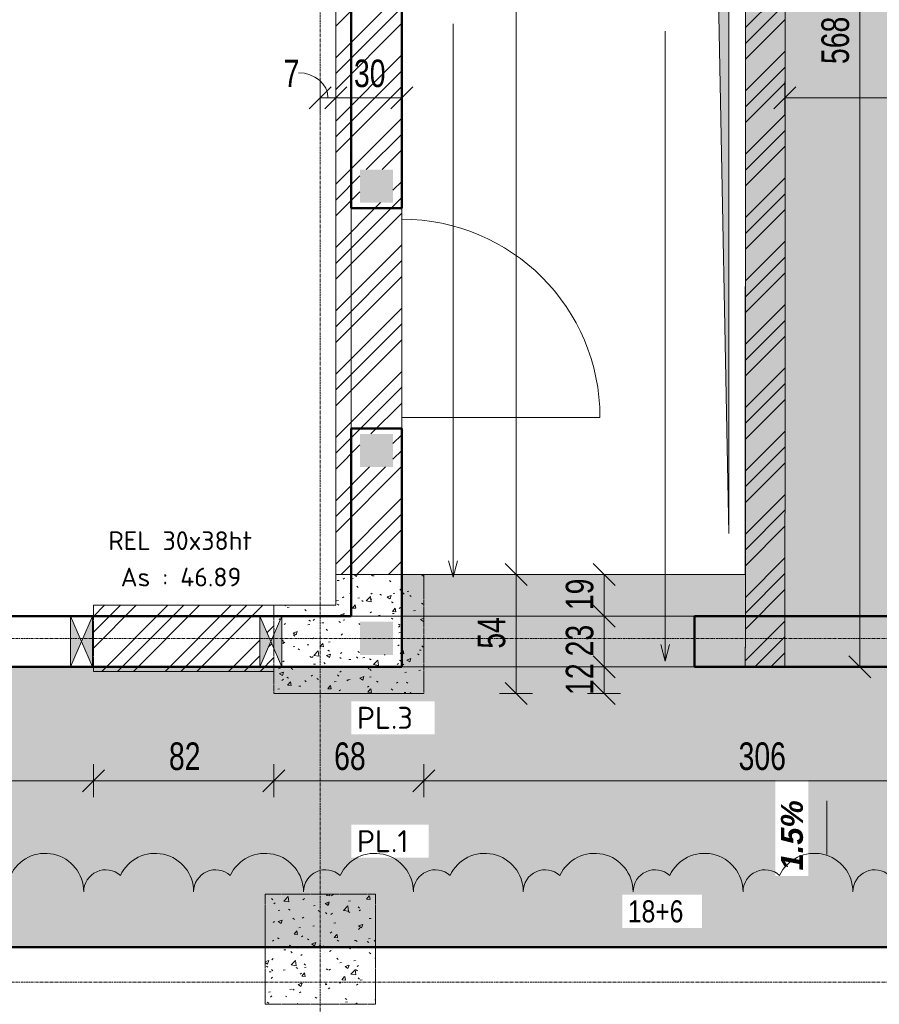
# Model space of a CAD drawing. Header units: millimetres. Extents: x 8507 to 110494, y 1100 to 66219.
# Tile 13 of 38: x 67681 to 71585, y 51774 to 56244. Entities that reach past the tile are written whole.
import ezdxf

# ---------------------------------------------------------------- set-up
doc = ezdxf.new("R2010")
doc.units = ezdxf.units.MM
doc.linetypes.add('Ligne de quadrillage', pattern=[22.225, 12.7, -3.175, 3.175, -3.175])
doc.linetypes.add('Tiret 1_16_', pattern=[3.175, 1.5875, -1.5875])
for name, color, linetype, lineweight in [('A-ANNO-DIMS', 211, 'Continuous', 9), ('A-ANNO-DIMS-50', 211, 'Continuous', 9), ('A-ANNO-NOTE', 131, 'Continuous', 9), ('A-DETL-GENF', 92, 'Continuous', 5), ('A-DETL-MBND', 5, 'Continuous', 5), ('A-DETL-THIN', 151, 'Continuous', 5), ('A-DOOR', 31, 'Continuous', 9), ('A-WALL', 113, 'Continuous', 9), ('G-ANNO-REVC', 71, 'Continuous', 9), ('G-ANNO-TEXT', 231, 'Continuous', 9), ('S-GRID', 1, 'Continuous', 9)]:
    doc.layers.add(name, color=color, linetype=linetype, lineweight=lineweight)
doc.styles.add('Arial Narrow_3', font='ARIALN.TTF', dxfattribs={"width": 0.9, "height": 125})
doc.styles.add('Arial_1', font='arial.ttf', dxfattribs={"width": 0.8, "height": 100})
doc.styles.add('Arial_B_I_1', font='arialbi.ttf', dxfattribs={"height": 100})
doc.styles.add('ISOCPEUR_B', font='txt', dxfattribs={"height": 100})
doc.styles.add('ISOCPEUR_B_1', font='txt', dxfattribs={"height": 85})
doc.dimstyles.new('AB6_1_50_-_GB', dxfattribs={"dimscale": 304.8, "dimtxt": 127.928872, "dimasz": 0.328084, "dimexe": 0.246063, "dimexo": 0.0625, "dimgap": 0.04101, "dimtad": 1, "dimdec": 0, "dimlfac": 0.1, "dimdsep": 46, "dimtxsty": 'Arial Narrow_3', "dimblk1": 'OBLIQUE', "dimblk2": 'OBLIQUE', "dimsah": 1, "dimcen": 0.09, "dimazin": 0, "dimtfac": 1, "dimtdec": 4, "dimtix": 1, "dimtmove": 0, "dimatfit": 3, "dimfxl": 0.246063, "dimfxlon": 1, "dimtvp": 1, "dimtolj": 1, "dimtzin": 0, "dimarcsym": 2})
doc.dimstyles.new('AB6_1_50_-_GB_2', dxfattribs={"dimscale": 304.8, "dimtxt": 127.928872, "dimasz": 0.328084, "dimexe": 0.246063, "dimexo": 0.0625, "dimgap": 0.04101, "dimtad": 1, "dimdec": 0, "dimlfac": 0.1, "dimdsep": 46, "dimtxsty": 'Arial Narrow_3', "dimblk1": 'OBLIQUE', "dimblk2": 'OBLIQUE', "dimsah": 1, "dimcen": 0.09, "dimazin": 0, "dimtfac": 1, "dimtdec": 4, "dimtix": 1, "dimtmove": 1, "dimatfit": 3, "dimfxl": 0.246063, "dimfxlon": 1, "dimtvp": 1, "dimtolj": 1, "dimtzin": 0, "dimarcsym": 2})
pattern_1 = [(45, (62504.66, -542.27), (-143.6841, 143.6841), []), (45, (62576.5, -542.27), (-143.6841, 143.6841), []), (45, (62648.34, -542.27), (-143.6841, 143.6841), [])]
pattern_2 = [(50, (62504.66, -542.27), (182.18467, -15.9391), [19.05, -209.55]), (355, (62504.66, -542.27), (-35.2424, 191.0566), [15.24, -167.64]), (100.451, (62519.84, -543.6), (146.9425, 175.1167), [16.19, -178.09]), (46.184, (62504.66, -491.47), (271.0789, -42.0433), [28.575, -314.325]), (96.636, (62527.25, -494.97), (237.4025, 247.4272), [24.285, -267.135]), (351.184, (62504.66, -491.47), (237.4046, 247.4251), [22.86, -251.46]), (21, (62530.06, -504.17), (151.6149, -102.2655), [19.05, -209.55]), (326, (62530.06, -504.17), (61.80236, 184.18774), [15.24, -167.64]), (71.451, (62542.7, -512.7), (213.41706, 81.92137), [16.19, -178.09]), (37.5, (62504.66, -542.27), (3.08832, 84.555076), [8.382, -157.226, 8.382, -161.798, -168.275]), (37.5, (62504.66, -542.27), (3.08832, 84.555076), [-335.788, 8.382, -159.893]), (7.5, (62504.66, -542.27), (66.81944, 100.18075), [8.382, -88.646, 8.382, -153.416, -64.135]), (7.5, (62504.66, -542.27), (66.81944, 100.18075), [-258.826, 8.382, -55.753]), (327.5, (62448.02, -542.27), (135.59049, -5.72891), [8.382, -55.118, 8.382, -189.738, -262.89]), (327.5, (62448.02, -542.27), (135.59049, -5.72891), [-261.62, 8.382, -254.508]), (317.5, (62422.62, -542.27), (148.12889, 25.42676), [8.382, -74.168, 8.382, -123.19, -186.69]), (317.5, (62422.62, -542.27), (148.12889, 25.42676), [-214.122, 8.382, -178.308])]
pattern_3 = [(0, (62504.66, -542.27), (0, 101.6), [3.353, -98.247]), (0, (62555.46, -491.47), (0, 101.6), [3.353, -98.247])]

# ---------------------------------------------------------------- blocks, each defined once
blk = doc.blocks.new('Porte 1Vtl - MI-p83_m-3009712-R-1_IMPLANTATION variante')
at = {"layer": 'A-DOOR'}
blk.add_line((450, 115), (450, 1015), dxfattribs=at)
blk.add_arc((450, 115), 900, 90, 180, dxfattribs=at)
blk = doc.blocks.new('ECBIM_BIM_RESA VOILE CIRCULAIRE-24 - ECBIM_BIM_RESA VOILE CIRCULAIRE-24-3092218-R-1_IMPLANTATION variante')
at = {"layer": 'A-DETL-MBND'}
for points in [[(2441.9, 61638.6), (2491.9, 61753.6), (2441.9, 61868.6)], [(2541.9, 61638.6), (2541.9, 61868.6), (2491.9, 61753.6)]]:
    blk.add_hatch(color=256, dxfattribs=at).paths.add_polyline_path(points)
for p, q in [((2441.9, 61638.6), (2441.9, 61868.6)), ((2441.9, 61868.6), (2491.9, 61753.6)), ((2491.9, 61753.6), (2541.9, 61868.6)), ((2541.9, 61868.6), (2541.9, 61638.6)), ((2491.9, 61753.6), (2441.9, 61638.6)), ((2541.9, 61638.6), (2491.9, 61753.6))]:
    blk.add_line(p, q, dxfattribs=at)
blk = doc.blocks.new('niveau aménag dalle2 - niveau aménag dalle 2-2973558-R-1_IMPLANTATION variante')
at = {"layer": 'A-ANNO-NOTE'}
blk.add_hatch(color=256, dxfattribs=at).paths.add_polyline_path([(-4.474, 4.15), (-6.359, 3.148), (-4.474, 2.147), (-8.213, 3.148)])
blk.add_line((-6.359, 3.148), (-1.506, 3.148), dxfattribs=at)
blk = doc.blocks.new('DIMBLOCK82-R-1_IMPLANTATION variante')
at = {"layer": 'A-ANNO-DIMS-50'}
for p, q in [((66076.1, 52788.7), (66076.1, 52863.7)), ((68016.5, 52788.7), (68016.5, 52863.7)), ((66076.1, 52788.7), (68016.5, 52788.7)), ((66076.1, 52788.7), (66076.1, 52713.7)), ((68016.5, 52788.7), (68016.5, 52713.7))]:
    blk.add_line(p, q, dxfattribs=at)
at = {"layer": 'A-ANNO-DIMS-50', "lineweight": 18}
for p, q in [((66076.1, 52788.7), (66126.1, 52838.7)), ((68016.5, 52788.7), (68066.5, 52838.7)), ((66076.1, 52788.7), (66026.1, 52738.7)), ((68016.5, 52788.7), (67966.5, 52738.7))]:
    blk.add_line(p, q, dxfattribs=at)
at = {"layer": 'A-ANNO-DIMS-50', "color": 0, "insert": (66945.8, 52962.8), "char_height": 125, "width": 241.237, "attachment_point": 1, "line_spacing_factor": 0.974696, "style": 'Arial Narrow_3'}
blk.add_mtext('194', dxfattribs=at)
blk = doc.blocks.new('_Oblique')
at = {"color": 0, "linetype": 'ByBlock', "lineweight": -2}
blk.add_line((-0.5, -0.5), (0.5, 0.5), dxfattribs=at)
blk = doc.blocks.new('DIMBLOCK83-R-1_IMPLANTATION variante')
at = {"layer": 'A-ANNO-DIMS-50'}
for p, q in [((68016.5, 52788.7), (68016.5, 52863.7)), ((68836.1, 52788.7), (68836.1, 52863.7)), ((68016.5, 52788.7), (68836.1, 52788.7)), ((68016.5, 52788.7), (68016.5, 52713.7)), ((68836.1, 52788.7), (68836.1, 52713.7))]:
    blk.add_line(p, q, dxfattribs=at)
at = {"layer": 'A-ANNO-DIMS-50', "lineweight": 18}
for p, q in [((68016.5, 52788.7), (68066.5, 52838.7)), ((68836.1, 52788.7), (68886.1, 52838.7)), ((68016.5, 52788.7), (67966.5, 52738.7)), ((68836.1, 52788.7), (68786.1, 52738.7))]:
    blk.add_line(p, q, dxfattribs=at)
at = {"layer": 'A-ANNO-DIMS-50', "color": 0, "insert": (68359.3, 52962.8), "char_height": 125, "width": 160.825, "attachment_point": 1, "line_spacing_factor": 0.974696, "style": 'Arial Narrow_3'}
blk.add_mtext('82', dxfattribs=at)
blk = doc.blocks.new('DIMBLOCK84-R-1_IMPLANTATION variante')
at = {"layer": 'A-ANNO-DIMS-50'}
for p, q in [((68836.1, 52788.7), (68836.1, 52863.7)), ((69516.5, 52788.7), (69516.5, 52863.7)), ((68836.1, 52788.7), (69516.5, 52788.7)), ((68836.1, 52788.7), (68836.1, 52713.7)), ((69516.5, 52788.7), (69516.5, 52713.7))]:
    blk.add_line(p, q, dxfattribs=at)
at = {"layer": 'A-ANNO-DIMS-50', "lineweight": 18}
for p, q in [((68836.1, 52788.7), (68886.1, 52838.7)), ((69516.5, 52788.7), (69566.5, 52838.7)), ((68836.1, 52788.7), (68786.1, 52738.7)), ((69516.5, 52788.7), (69466.5, 52738.7))]:
    blk.add_line(p, q, dxfattribs=at)
at = {"layer": 'A-ANNO-DIMS-50', "color": 0, "insert": (69109.3, 52962.8), "char_height": 125, "width": 160.825, "attachment_point": 1, "line_spacing_factor": 0.974696, "style": 'Arial Narrow_3'}
blk.add_mtext('68', dxfattribs=at)
blk = doc.blocks.new('DIMBLOCK85-R-1_IMPLANTATION variante')
at = {"layer": 'A-ANNO-DIMS-50'}
for p, q in [((69516.5, 52788.7), (69516.5, 52863.7)), ((72576.5, 52788.7), (72576.5, 52863.7)), ((69516.5, 52788.7), (72576.5, 52788.7)), ((69516.5, 52788.7), (69516.5, 52713.7)), ((72576.5, 52788.7), (72576.5, 52713.7))]:
    blk.add_line(p, q, dxfattribs=at)
at = {"layer": 'A-ANNO-DIMS-50', "lineweight": 18}
for p, q in [((69516.5, 52788.7), (69566.5, 52838.7)), ((72576.5, 52788.7), (72626.5, 52838.7)), ((69516.5, 52788.7), (69466.5, 52738.7)), ((72576.5, 52788.7), (72526.5, 52738.7))]:
    blk.add_line(p, q, dxfattribs=at)
at = {"layer": 'A-ANNO-DIMS-50', "color": 0, "insert": (70946, 52962.8), "char_height": 125, "width": 241.237, "attachment_point": 1, "line_spacing_factor": 0.974696, "style": 'Arial Narrow_3'}
blk.add_mtext('306', dxfattribs=at)
blk = doc.blocks.new('DIMBLOCK149-R-1_IMPLANTATION variante')
at = {"layer": 'A-ANNO-DIMS-50', "lineweight": 18}
for p, q in [((69935.4, 53725.4), (69885.4, 53775.4)), ((69935.4, 53725.4), (69985.4, 53675.4)), ((69935.4, 53185.4), (69885.4, 53235.4)), ((69935.4, 53185.4), (69985.4, 53135.4))]:
    blk.add_line(p, q, dxfattribs=at)
at = {"layer": 'A-ANNO-DIMS-50'}
for p, q in [((69935.4, 53725.4), (69860.4, 53725.4)), ((69935.4, 53185.4), (69935.4, 53725.4)), ((69935.4, 53725.4), (70010.4, 53725.4)), ((69935.4, 53185.4), (69860.4, 53185.4)), ((69935.4, 53185.4), (70010.4, 53185.4))]:
    blk.add_line(p, q, dxfattribs=at)
at = {"layer": 'A-ANNO-DIMS-50', "color": 0, "insert": (69761.3, 53388.4), "char_height": 125, "width": 160.825, "attachment_point": 1, "rotation": 90, "line_spacing_factor": 0.974696, "style": 'Arial Narrow_3'}
blk.add_mtext('54', dxfattribs=at)
blk = doc.blocks.new('DIMBLOCK150-R-1_IMPLANTATION variante')
at = {"layer": 'A-ANNO-DIMS-50', "lineweight": 18}
for p, q in [((69935.4, 61448.6), (69885.4, 61498.6)), ((69935.4, 61448.6), (69985.4, 61398.6)), ((69935.4, 53725.4), (69885.4, 53775.4)), ((69935.4, 53725.4), (69985.4, 53675.4))]:
    blk.add_line(p, q, dxfattribs=at)
at = {"layer": 'A-ANNO-DIMS-50'}
for p, q in [((69935.4, 61448.6), (69860.4, 61448.6)), ((69935.4, 53725.4), (69935.4, 61448.6)), ((69935.4, 61448.6), (70010.4, 61448.6)), ((69935.4, 53725.4), (69860.4, 53725.4)), ((69935.4, 53725.4), (70010.4, 53725.4))]:
    blk.add_line(p, q, dxfattribs=at)
at = {"layer": 'A-ANNO-DIMS-50', "color": 0, "insert": (69761.3, 57486.5), "char_height": 125, "width": 241.237, "attachment_point": 1, "rotation": 90, "line_spacing_factor": 0.974696, "style": 'Arial Narrow_3'}
blk.add_mtext('772', dxfattribs=at)
blk = doc.blocks.new('DIMBLOCK178-R-1_IMPLANTATION variante')
at = {"layer": 'A-ANNO-DIMS-50', "lineweight": 18}
for p, q in [((71496.3, 58981.4), (71446.3, 59031.4)), ((71496.3, 58981.4), (71546.3, 58931.4)), ((71496.3, 53305.4), (71446.3, 53355.4)), ((71496.3, 53305.4), (71546.3, 53255.4))]:
    blk.add_line(p, q, dxfattribs=at)
at = {"layer": 'A-ANNO-DIMS-50'}
for p, q in [((71496.3, 58981.4), (71421.3, 58981.4)), ((71496.3, 53305.4), (71496.3, 58981.4)), ((71496.3, 58981.4), (71571.3, 58981.4)), ((71496.3, 53305.4), (71421.3, 53305.4)), ((71496.3, 53305.4), (71571.3, 53305.4))]:
    blk.add_line(p, q, dxfattribs=at)
at = {"layer": 'A-ANNO-DIMS-50', "color": 0, "insert": (71322.3, 56042.9), "char_height": 125, "width": 241.237, "attachment_point": 1, "rotation": 90, "line_spacing_factor": 0.974696, "style": 'Arial Narrow_3'}
blk.add_mtext('568', dxfattribs=at)
blk = doc.blocks.new('DIMBLOCK213-R-1_IMPLANTATION variante')
at = {"layer": 'A-ANNO-DIMS-50'}
for p, q in [((69046.5, 55889.2), (69046.5, 55964.2)), ((69116.5, 55889.2), (69116.5, 55964.2)), ((69046.5, 55889.2), (69116.5, 55889.2)), ((69046.5, 55889.2), (69046.5, 55814.2)), ((69116.5, 55889.2), (69116.5, 55814.2))]:
    blk.add_line(p, q, dxfattribs=at)
at = {"layer": 'A-ANNO-DIMS-50', "lineweight": 18}
for p, q in [((69046.5, 55889.2), (69096.5, 55939.2)), ((69116.5, 55889.2), (69166.5, 55939.2)), ((69046.5, 55889.2), (68996.5, 55839.2)), ((69116.5, 55889.2), (69066.5, 55839.2))]:
    blk.add_line(p, q, dxfattribs=at)
at = {"layer": 'A-ANNO-DIMS-50'}
blk.add_ellipse((68947.2, 55889.2), major_axis=(134.3, 0), ratio=0.848806, start_param=0, end_param=1.570796, dxfattribs=at)
at = {"layer": 'A-ANNO-DIMS-50', "color": 0, "insert": (68880.2, 56063.2), "char_height": 125, "width": 80.412, "attachment_point": 1, "line_spacing_factor": 0.974696, "style": 'Arial Narrow_3'}
blk.add_mtext('7', dxfattribs=at)
blk = doc.blocks.new('DIMBLOCK214-R-1_IMPLANTATION variante')
at = {"layer": 'A-ANNO-DIMS-50'}
for p, q in [((69116.5, 55889.2), (69116.5, 55964.2)), ((69416.5, 55889.2), (69416.5, 55964.2)), ((69116.5, 55889.2), (69416.5, 55889.2)), ((69116.5, 55889.2), (69116.5, 55814.2)), ((69416.5, 55889.2), (69416.5, 55814.2))]:
    blk.add_line(p, q, dxfattribs=at)
at = {"layer": 'A-ANNO-DIMS-50', "lineweight": 18}
for p, q in [((69116.5, 55889.2), (69166.5, 55939.2)), ((69416.5, 55889.2), (69466.5, 55939.2)), ((69116.5, 55889.2), (69066.5, 55839.2)), ((69416.5, 55889.2), (69366.5, 55839.2))]:
    blk.add_line(p, q, dxfattribs=at)
at = {"layer": 'A-ANNO-DIMS-50', "color": 0, "insert": (69199.5, 56063.2), "char_height": 125, "width": 160.825, "attachment_point": 1, "line_spacing_factor": 0.974696, "style": 'Arial Narrow_3'}
blk.add_mtext('30', dxfattribs=at)
blk = doc.blocks.new('DIMBLOCK215-R-1_IMPLANTATION variante')
at = {"layer": 'A-ANNO-DIMS-50'}
for p, q in [((71156.6, 55889.2), (71156.6, 55964.2)), ((72676.5, 55889.2), (72676.5, 55964.2)), ((71156.6, 55889.2), (72676.5, 55889.2)), ((71156.6, 55889.2), (71156.6, 55814.2)), ((72676.5, 55889.2), (72676.5, 55814.2))]:
    blk.add_line(p, q, dxfattribs=at)
at = {"layer": 'A-ANNO-DIMS-50', "lineweight": 18}
for p, q in [((71156.6, 55889.2), (71206.6, 55939.2)), ((72676.5, 55889.2), (72726.5, 55939.2)), ((71156.6, 55889.2), (71106.6, 55839.2)), ((72676.5, 55889.2), (72626.5, 55839.2))]:
    blk.add_line(p, q, dxfattribs=at)
at = {"layer": 'A-ANNO-DIMS-50', "color": 0, "insert": (71816, 56063.2), "char_height": 125, "width": 241.237, "attachment_point": 1, "line_spacing_factor": 0.974696, "style": 'Arial Narrow_3'}
blk.add_mtext('152', dxfattribs=at)
blk = doc.blocks.new('DIMBLOCK218-R-1_IMPLANTATION variante')
at = {"layer": 'A-ANNO-DIMS-50', "lineweight": 18}
for p, q in [((70335.4, 53305.4), (70285.4, 53355.4)), ((70335.4, 53305.4), (70385.4, 53255.4)), ((70335.4, 53185.4), (70285.4, 53235.4)), ((70335.4, 53185.4), (70385.4, 53135.4))]:
    blk.add_line(p, q, dxfattribs=at)
at = {"layer": 'A-ANNO-DIMS-50'}
for p, q in [((70335.4, 53305.4), (70260.4, 53305.4)), ((70335.4, 53185.4), (70335.4, 53305.4)), ((70335.4, 53305.4), (70410.4, 53305.4)), ((70335.4, 53185.4), (70260.4, 53185.4)), ((70335.4, 53185.4), (70410.4, 53185.4))]:
    blk.add_line(p, q, dxfattribs=at)
at = {"layer": 'A-ANNO-DIMS-50', "color": 0, "insert": (70161.3, 53178.4), "char_height": 125, "width": 160.825, "attachment_point": 1, "rotation": 90, "line_spacing_factor": 0.974696, "style": 'Arial Narrow_3'}
blk.add_mtext('12', dxfattribs=at)
blk = doc.blocks.new('DIMBLOCK219-R-1_IMPLANTATION variante')
at = {"layer": 'A-ANNO-DIMS-50', "lineweight": 18}
for p, q in [((70335.4, 53535.4), (70285.4, 53585.4)), ((70335.4, 53535.4), (70385.4, 53485.4)), ((70335.4, 53305.4), (70285.4, 53355.4)), ((70335.4, 53305.4), (70385.4, 53255.4))]:
    blk.add_line(p, q, dxfattribs=at)
at = {"layer": 'A-ANNO-DIMS-50'}
for p, q in [((70335.4, 53535.4), (70260.4, 53535.4)), ((70335.4, 53305.4), (70335.4, 53535.4)), ((70335.4, 53535.4), (70410.4, 53535.4)), ((70335.4, 53305.4), (70260.4, 53305.4)), ((70335.4, 53305.4), (70410.4, 53305.4))]:
    blk.add_line(p, q, dxfattribs=at)
at = {"layer": 'A-ANNO-DIMS-50', "color": 0, "insert": (70161.3, 53353.4), "char_height": 125, "width": 160.825, "attachment_point": 1, "rotation": 90, "line_spacing_factor": 0.974696, "style": 'Arial Narrow_3'}
blk.add_mtext('23', dxfattribs=at)
blk = doc.blocks.new('DIMBLOCK220-R-1_IMPLANTATION variante')
at = {"layer": 'A-ANNO-DIMS-50', "lineweight": 18}
for p, q in [((70335.4, 53725.4), (70285.4, 53775.4)), ((70335.4, 53725.4), (70385.4, 53675.4)), ((70335.4, 53535.4), (70285.4, 53585.4)), ((70335.4, 53535.4), (70385.4, 53485.4))]:
    blk.add_line(p, q, dxfattribs=at)
at = {"layer": 'A-ANNO-DIMS-50'}
for p, q in [((70335.4, 53725.4), (70260.4, 53725.4)), ((70335.4, 53535.4), (70335.4, 53725.4)), ((70335.4, 53725.4), (70410.4, 53725.4)), ((70335.4, 53535.4), (70260.4, 53535.4)), ((70335.4, 53535.4), (70410.4, 53535.4))]:
    blk.add_line(p, q, dxfattribs=at)
at = {"layer": 'A-ANNO-DIMS-50', "color": 0, "insert": (70161.3, 53563.4), "char_height": 125, "width": 160.825, "attachment_point": 1, "rotation": 90, "line_spacing_factor": 0.974696, "style": 'Arial Narrow_3'}
blk.add_mtext('19', dxfattribs=at)
blk = doc.blocks.new('Family - ___-3290714-R-1_IMPLANTATION variante')
at = {"layer": 'G-ANNO-REVC'}
for centre, radius, start, end in [((4739.4, 52145.3), 174.6, 357.8864, 152.6776), ((5238.1, 52126.9), 174.6, 357.8864, 152.6776), ((5736.7, 52108.5), 174.6, 357.8864, 152.6776), ((6235.3, 52090.1), 174.6, 357.8864, 152.6776), ((5013.7, 52135.2), 99.8, 46.0761, 177.8864), ((5512.3, 52116.8), 99.8, 46.0761, 177.8864), ((6734, 52071.7), 174.6, 357.8864, 152.6776), ((7232.6, 52053.3), 174.6, 357.8864, 152.6776), ((6011, 52098.4), 99.8, 46.0761, 177.8864), ((6509.6, 52080), 99.8, 46.0761, 177.8864), ((7731.2, 52034.9), 174.6, 357.8864, 152.6776), ((8229.9, 52016.5), 174.6, 357.8864, 152.6776), ((7008.2, 52061.6), 99.8, 46.0761, 177.8864), ((7506.8, 52043.2), 99.8, 46.0761, 177.8864), ((8005.5, 52024.8), 99.8, 46.0761, 177.8864), ((8504.1, 52006.4), 99.8, 46.0761, 177.8864)]:
    blk.add_arc(centre, radius, start, end, dxfattribs=at)

msp = doc.modelspace()

# ---------------------------------------------------------------- hatches: boundary and pattern name
at = {"layer": 'A-DETL-GENF'}
for color, points in [(7, [(70901, 53911), (70901, 58901.4), (69368.7, 58901.4), (70808.8, 58806.4), (70865.6, 55792)]), (8, [(69226.5, 55413.6), (69376.5, 55413.6), (69376.5, 55563.6), (69226.5, 55563.6)]), (8, [(69226.5, 54213.6), (69376.5, 54213.6), (69376.5, 54363.6), (69226.5, 54363.6)]), (8, [(69226.5, 53360.4), (69376.5, 53360.4), (69376.5, 53510.4), (69226.5, 53510.4)]), (8, [(70770.7, 53360.4), (70920.7, 53360.4), (70920.7, 53510.4), (70770.7, 53510.4)])]:
    msp.add_hatch(color=color, dxfattribs=at).paths.add_polyline_path(points)
at = {"layer": 'A-DETL-MBND'}
h = msp.add_hatch(dxfattribs=at)
h.set_pattern_fill('FP_25', color=8, style=0, pattern_type=2)
h.set_pattern_definition(pattern_3)
h.paths.add_polyline_path([(72676.5, 53305.1), (72676.5, 58981.4), (70977.7, 58981.4), (70976.6, 53725.4), (69416.6, 53725.4), (69416.5, 53305.7), (72633.8, 53305.1)])
h.paths.add_polyline_path([(70920.7, 53360.4), (70770.7, 53360.4), (70770.7, 53510.4), (70920.7, 53510.4)])
h.paths.add_polyline_path([(69416.5, 59181.4), (72676.5, 59181.4), (72676.5, 59888.6), (72926.5, 59888.6), (72926.5, 61638.6), (72676.5, 61638.6), (72676.5, 61668.6), (69416.5, 61668.6), (69416.5, 60325)])
h.paths.add_polyline_path([(73156.5, 59888.6), (73278.9, 59888.6), (73278.9, 61638.6), (73156.5, 61638.6), (73156.5, 60495.6)])
at = {"layer": 'A-DETL-MBND', "linetype": 'Tiret 1_16_'}
h = msp.add_hatch(dxfattribs=at)
h.set_pattern_fill('FP_13', style=0, pattern_type=2)
h.set_pattern_definition(pattern_1)
h.paths.add_polyline_path([(69416.5, 53725.4), (69416.5, 58898.3), (69376.5, 58901.4), (69416.5, 58901.4), (69416.5, 61448.6), (69161.5, 61448.6), (69161.5, 60095.6), (69116.5, 60095.6), (69116.5, 53725.4), (69376.5, 53725.4)])
h.paths.add_polyline_path([(69376.5, 54213.6), (69226.5, 54213.6), (69226.5, 54363.6), (69376.5, 54363.6)])
h.paths.add_polyline_path([(69327.6, 55413.6), (69226.5, 55413.6), (69226.5, 55563.6), (69376.5, 55563.6), (69376.5, 55413.6)])
h.paths.add_polyline_path([(69368.7, 59905.6), (69226.5, 59905.6), (69226.5, 60055.6), (69376.5, 60055.6), (69376.5, 59905.6)])
h = msp.add_hatch(dxfattribs=at)
h.set_pattern_fill('FP_13', style=0, pattern_type=2)
h.set_pattern_definition(pattern_1)
h.paths.add_polyline_path([(71156.6, 53305.4), (71157.7, 58981.4), (70977.7, 58981.4), (70976.6, 53305.4)])
h = msp.add_hatch(dxfattribs=at)
h.set_pattern_fill('FP_14', style=0, pattern_type=2)
h.set_pattern_definition(pattern_2)
h.paths.add_polyline_path([(69516.5, 53185.4), (69516.5, 53305.4), (68836.1, 53305.4), (68836.1, 53185.4), (69327.6, 53185.4)])
h.paths.add_polyline_path([(69516.5, 53535.4), (69516.5, 53725.4), (69116.5, 53725.4), (69116.5, 53585.4), (68836.1, 53585.4), (68836.1, 53535.4), (69327.6, 53535.4)])
h = msp.add_hatch(dxfattribs=at)
h.set_pattern_fill('FP_13', style=0, pattern_type=2)
h.set_pattern_definition(pattern_1)
h.paths.add_polyline_path([(68016.5, 53285.4), (68836.1, 53285.4), (68836.1, 53386.9), (68821.5, 53420.4), (68836.1, 53453.9), (68836.1, 53585.4), (68016.5, 53585.4)])
h.paths.add_polyline_path([(68771.5, 53305.4), (68771.5, 53535.4), (68821.5, 53420.4)])
h = msp.add_hatch(dxfattribs=at)
h.set_pattern_fill('FP_14', style=0, pattern_type=2)
h.set_pattern_definition(pattern_2)
h.paths.add_polyline_path([(68871.5, 53305.4), (69516.5, 53305.4), (69516.5, 53535.4), (68871.5, 53535.4)])
h.paths.add_polyline_path([(68871.5, 53305.4), (68836.1, 53386.9), (68836.1, 53305.4)])
h.paths.add_polyline_path([(69226.5, 53360.4), (69226.5, 53510.4), (69376.5, 53510.4), (69376.5, 53360.4), (69327.6, 53360.4)])
h.paths.add_polyline_path([(68836.1, 53453.9), (68871.5, 53535.4), (68836.1, 53535.4)])
at = {"layer": 'A-DETL-MBND'}
h = msp.add_hatch(dxfattribs=at)
h.set_pattern_fill('FP_18', color=8, style=0, pattern_type=2)
h.set_pattern_definition(pattern_3)
h.paths.add_polyline_path([(93121.5, 52033.7), (93177.3, 52033.7), (93176.5, 53305.4), (61146.5, 53305.4), (61147.3, 52033.7), (92971.5, 52033.7), (92971.5, 52048.7), (93121.5, 52048.7)])
at = {"layer": 'A-DETL-MBND', "linetype": 'Tiret 1_16_'}
h = msp.add_hatch(dxfattribs=at)
h.set_pattern_fill('FP_14', style=0, pattern_type=2)
h.set_pattern_definition(pattern_2)
h.paths.add_polyline_path([(68796.5, 51773.7), (69296.5, 51773.7), (69296.5, 52273.7), (68796.5, 52273.7)])

# ---------------------------------------------------------------- linework, layer by layer
at = {"layer": 'A-DETL-MBND'}
for p, q in [((69186.5, 61638.6), (69186.5, 53535.4)), ((70976.6, 53725.4), (70977.7, 58981.4)), ((69416.5, 53305.7), (69416.6, 53725.4)), ((69416.6, 53725.4), (70976.6, 53725.4)), ((69186.5, 53535.4), (61146.6, 53535.4)), ((67911.5, 53305.4), (67911.5, 53535.4)), ((67911.5, 53535.4), (68011.5, 53535.4)), ((67911.5, 53535.4), (68011.5, 53535.4)), ((68011.5, 53535.4), (68011.5, 53305.4)), ((68771.5, 53305.4), (68771.5, 53535.4)), ((68771.5, 53535.4), (68871.5, 53535.4)), ((68771.5, 53535.4), (68871.5, 53535.4)), ((68871.5, 53535.4), (68871.5, 53305.4)), ((61319.5, 53305.4), (93176.5, 53305.4)), ((68011.5, 53305.4), (67911.5, 53305.4)), ((68011.5, 53305.4), (67911.5, 53305.4)), ((68871.5, 53305.4), (68771.5, 53305.4)), ((68871.5, 53305.4), (68771.5, 53305.4)), ((72676.5, 53305.1), (69416.5, 53305.7))]:
    msp.add_line(p, q, dxfattribs=at)
at = {"layer": 'A-DETL-MBND', "color": 7, "linetype": 'Tiret 1_16_'}
for p, q in [((69116.5, 53585.4), (69116.5, 61588.6)), ((69116.5, 61588.6), (69116.5, 53585.4)), ((71156.6, 53305.4), (71157.8, 59161.4)), ((71157.8, 59161.4), (71156.6, 53305.4)), ((70976.6, 53305.4), (70977.7, 58981.4)), ((70977.7, 58981.4), (70976.6, 53305.4)), ((69416.5, 53725.4), (69416.5, 58898.3)), ((69416.5, 58898.3), (69416.5, 53725.4)), ((69416.5, 53725.4), (69116.5, 53725.4)), ((69116.5, 53725.4), (69416.5, 53725.4)), ((69116.5, 53725.4), (69516.5, 53725.4)), ((69516.5, 53725.4), (69116.5, 53725.4)), ((69516.5, 53185.4), (69516.5, 53725.4)), ((69516.5, 53185.4), (69516.5, 53725.4)), ((68016.5, 53585.4), (69116.5, 53585.4)), ((69116.5, 53585.4), (68016.5, 53585.4)), ((68016.5, 53285.4), (68016.5, 53585.4)), ((68016.5, 53585.4), (68016.5, 53285.4)), ((68836.1, 53585.4), (68836.1, 53285.4)), ((68836.1, 53585.4), (68836.1, 53285.4)), ((68836.1, 53585.4), (68836.1, 53185.4)), ((68836.1, 53585.4), (68836.1, 53185.4)), ((69516.5, 53535.4), (68836.1, 53535.4)), ((69516.5, 53535.4), (68836.1, 53535.4)), ((68836.1, 53305.4), (69516.5, 53305.4)), ((68836.1, 53305.4), (69516.5, 53305.4)), ((71156.6, 53305.4), (70976.6, 53305.4)), ((70976.6, 53305.4), (71156.6, 53305.4)), ((68016.5, 53285.4), (68836.1, 53285.4)), ((68836.1, 53285.4), (68016.5, 53285.4)), ((69516.5, 53185.4), (68836.1, 53185.4)), ((68836.1, 53185.4), (69516.5, 53185.4)), ((68796.5, 51773.7), (68796.5, 52273.7)), ((68796.5, 52273.7), (69296.5, 52273.7)), ((69296.5, 52273.7), (68796.5, 52273.7)), ((68796.5, 52273.7), (68796.5, 51773.7)), ((69296.5, 52273.7), (69296.5, 51773.7)), ((69296.5, 51773.7), (69296.5, 52273.7)), ((69296.5, 51773.7), (68796.5, 51773.7)), ((68796.5, 51773.7), (69296.5, 51773.7))]:
    msp.add_line(p, q, dxfattribs=at)
at = {"layer": 'A-DETL-THIN'}
for p, q in [((70901, 53911), (70901, 58901.4)), ((70808.8, 58806.4), (70901, 53911))]:
    msp.add_line(p, q, dxfattribs=at)
at = {"layer": 'A-WALL'}
for p, q in [((69186.5, 60095.6), (69186.5, 54388.6)), ((69416.5, 54388.6), (69416.5, 55388.6)), ((66206.5, 53535.4), (72906.5, 53535.4)), ((86686.5, 53305.4), (65206.5, 53305.4))]:
    msp.add_line(p, q, dxfattribs=at)
at = {"layer": 'A-WALL', "lineweight": 50}
for p, q in [((69186.5, 55388.6), (69186.5, 59865.6)), ((69416.5, 58898.3), (69416.5, 55388.6)), ((69416.5, 55388.6), (69186.5, 55388.6)), ((69186.5, 53535.4), (69186.5, 54388.6)), ((69186.5, 54388.6), (69416.5, 54388.6)), ((69416.5, 54388.6), (69416.5, 53305.4)), ((66206.5, 53535.4), (69186.5, 53535.4)), ((70746.5, 53305.4), (70746.5, 53535.4)), ((70746.5, 53535.4), (72676.5, 53535.4)), ((69416.5, 53305.4), (66206.5, 53305.4)), ((72976.5, 53305.4), (70746.5, 53305.4)), ((61146.5, 52033.7), (92946.5, 52033.7))]:
    msp.add_line(p, q, dxfattribs=at)
at = {"layer": 'G-ANNO-TEXT', "color": 130}
for p, q in [((69649.4, 53712.4), (69649.4, 56225.7)), ((70612.6, 53331.8), (70612.6, 56191.9)), ((69649.4, 53712.4), (69629.3, 53787.4)), ((69649.4, 53712.4), (69669.5, 53787.4)), ((70612.6, 53331.8), (70592.5, 53406.8)), ((70612.6, 53331.8), (70632.7, 53406.8))]:
    msp.add_line(p, q, dxfattribs=at)
at = {"layer": 'S-GRID', "linetype": 'Ligne de quadrillage'}
for p, q in [((69046.5, 48387.1), (69046.5, 65568.7)), ((47439, 53435.4), (99424.9, 53435.4)), ((47439, 51873.7), (99424.9, 51873.7))]:
    msp.add_line(p, q, dxfattribs=at)

# ---------------------------------------------------------------- block references
at = {"layer": 'A-ANNO-NOTE', "xscale": 50.00000000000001, "yscale": 50.00000000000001, "zscale": 50.00000000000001, "rotation": 90.00000000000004}
msp.add_blockref('niveau aménag dalle2 - niveau aménag dalle 2-2973558-R-1_IMPLANTATION variante', (71504.8, 52772.6), dxfattribs=at)
at = {"layer": 'A-DETL-MBND'}
for p in [(65469.6, -8333.2), (66329.6, -8333.2)]:
    msp.add_blockref('ECBIM_BIM_RESA VOILE CIRCULAIRE-24 - ECBIM_BIM_RESA VOILE CIRCULAIRE-24-3092218-R-1_IMPLANTATION variante', p, dxfattribs=at)
at = {"layer": 'A-DOOR', "rotation": 269.9999999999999}
msp.add_blockref('Porte 1Vtl - MI-p83_m-3009712-R-1_IMPLANTATION variante', (69301.5, 54888.6), dxfattribs=at)

# ---------------------------------------------------------------- texts
at = {"layer": 'G-ANNO-TEXT', "color": 7, "char_height": 85, "attachment_point": 1, "style": 'ISOCPEUR_B_1'}
for s, insert, width in [('REL 30x38ht', (68084, 53921.5), 825.738), ('As : 46.89', (68140.2, 53756.1), 689.451)]:
    msp.add_mtext(s, dxfattribs=dict(at, insert=insert, width=width))

# ---------------------------------------------------------------- dimensions: what is measured, and where the dimension line sits
at = {"layer": 'A-ANNO-DIMS'}
for base, p1, p2, angle, override, picture, middle in [((69935.4, 61448.6), (69860.4, 53725.4), (69860.4, 61448.6), 90, {"dimpost": '<>', "dimfxl": 7723.162959}, 'DIMBLOCK150-R-1_IMPLANTATION variante', (69860.1, 57587)), ((71496.3, 58981.4), (71421.3, 53305.4), (71421.3, 58981.4), 90, {"dimpost": '<>', "dimfxl": 5676.043864}, 'DIMBLOCK178-R-1_IMPLANTATION variante', (71420, 56143.4)), ((69935.4, 53725.4), (69860.4, 53185.4), (69860.4, 53725.4), 90, {"dimpost": '<>', "dimfxl": 540}, 'DIMBLOCK149-R-1_IMPLANTATION variante', (69859.3, 53455.4)), ((70335.4, 53725.4), (70260.4, 53535.4), (70260.4, 53725.4), 90, {"dimpost": '<>', "dimfxl": 190.000002}, 'DIMBLOCK220-R-1_IMPLANTATION variante', (70259, 53630.4)), ((70335.4, 53535.4), (70260.4, 53305.4), (70260.4, 53535.4), 90, {"dimpost": '<>', "dimfxl": 230}, 'DIMBLOCK219-R-1_IMPLANTATION variante', (70259, 53420.4)), ((70335.4, 53305.4), (70260.4, 53185.4), (70260.4, 53305.4), 90, {"dimpost": '<>', "dimfxl": 119.999998}, 'DIMBLOCK218-R-1_IMPLANTATION variante', (70260.1, 53245.4)), ((69516.5, 52788.7), (68836.1, 52863.7), (69516.5, 52863.7), 0, {"dimpost": '<>', "dimfxl": 680.42296}, 'DIMBLOCK84-R-1_IMPLANTATION variante', (69176.3, 52865))]:
    dim = msp.add_linear_dim(base=base, p1=p1, p2=p2, angle=angle, dimstyle='AB6_1_50_-_GB', override=override, dxfattribs=at)
    dim.commit()
    dim.dimension.update_dxf_attribs({"geometry": picture, "text_midpoint": middle})
dim = msp.add_linear_dim(base=(69116.5, 55889.2), p1=(69046.5, 55964.2), p2=(69116.5, 55964.2), dimstyle='AB6_1_50_-_GB_2', override={"dimpost": '<>', "dimfxl": 70}, dxfattribs=at)
dim.commit()
dim.dimension.update_dxf_attribs({"geometry": 'DIMBLOCK213-R-1_IMPLANTATION variante', "text_midpoint": (68920.4, 55979.9), "dimtype": 160})
for base, p1, p2, override, picture, middle in [((69416.5, 55889.2), (69116.5, 55964.2), (69416.5, 55964.2), {"dimpost": '<>', "dimfxl": 300}, 'DIMBLOCK214-R-1_IMPLANTATION variante', (69266.5, 55965.5)), ((72676.5, 55889.2), (71156.6, 55814.2), (72676.5, 55964.2), {"dimpost": '<>', "dimfxl": 1527.298275}, 'DIMBLOCK215-R-1_IMPLANTATION variante', (71916.6, 55965.5)), ((68016.5, 52788.7), (66076.1, 52863.7), (68016.5, 52863.7), {"dimpost": '<>', "dimfxl": 1940.42296}, 'DIMBLOCK82-R-1_IMPLANTATION variante', (67046.3, 52865)), ((68836.1, 52788.7), (68016.5, 52863.7), (68836.1, 52863.7), {"dimpost": '<>', "dimfxl": 819.57704}, 'DIMBLOCK83-R-1_IMPLANTATION variante', (68426.3, 52865))]:
    dim = msp.add_linear_dim(base=base, p1=p1, p2=p2, dimstyle='AB6_1_50_-_GB', override=override, dxfattribs=at)
    dim.commit()
    dim.dimension.update_dxf_attribs({"geometry": picture, "text_midpoint": middle})

# ---------------------------------------------------------------- next in the draw order: texts
at = {"layer": 'A-ANNO-NOTE', "insert": (71138, 52381.8), "char_height": 100, "width": 384.81, "attachment_point": 1, "rotation": 90, "style": 'Arial_B_I_1', "bg_fill": 3, "box_fill_scale": 1.25, "bg_fill_color": 256, "bg_fill_true_color": 13158600, "bg_fill_transparency": 0}
msp.add_mtext('1.5%', dxfattribs=at)
at = {"layer": 'G-ANNO-TEXT', "color": 7, "char_height": 100, "attachment_point": 1, "bg_fill": 3, "box_fill_scale": 1.25, "bg_fill_color": 256, "bg_fill_true_color": 13158600, "bg_fill_transparency": 0}
for s, insert, width, style in [('PL.3', (69212.8, 53124.4), 328.692, 'ISOCPEUR_B'), ('PL.1', (69212.8, 52564.4), 300.633, 'ISOCPEUR_B'), ('18+6', (70443.5, 52245.9), 311.055, 'Arial_1')]:
    msp.add_mtext(s, dxfattribs=dict(at, insert=insert, width=width, style=style))

# ---------------------------------------------------------------- next in the draw order: block references
at = {"layer": 'G-ANNO-REVC', "rotation": 2.113623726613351}
msp.add_blockref('Family - ___-3290714-R-1_IMPLANTATION variante', (64984.6, 0), dxfattribs=at)

# ---------------------------------------------------------------- next in the draw order: dimensions: what is measured, and where the dimension line sits
at = {"layer": 'A-ANNO-DIMS'}
dim = msp.add_linear_dim(base=(72576.5, 52788.7), p1=(69516.5, 52863.7), p2=(72576.5, 52863.7), dimstyle='AB6_1_50_-_GB', override={"dimpost": '<>', "dimfxl": 3060}, dxfattribs=at)
dim.commit()
dim.dimension.update_dxf_attribs({"geometry": 'DIMBLOCK85-R-1_IMPLANTATION variante', "text_midpoint": (71046.5, 52865)})

doc.saveas('drawing.dxf')
